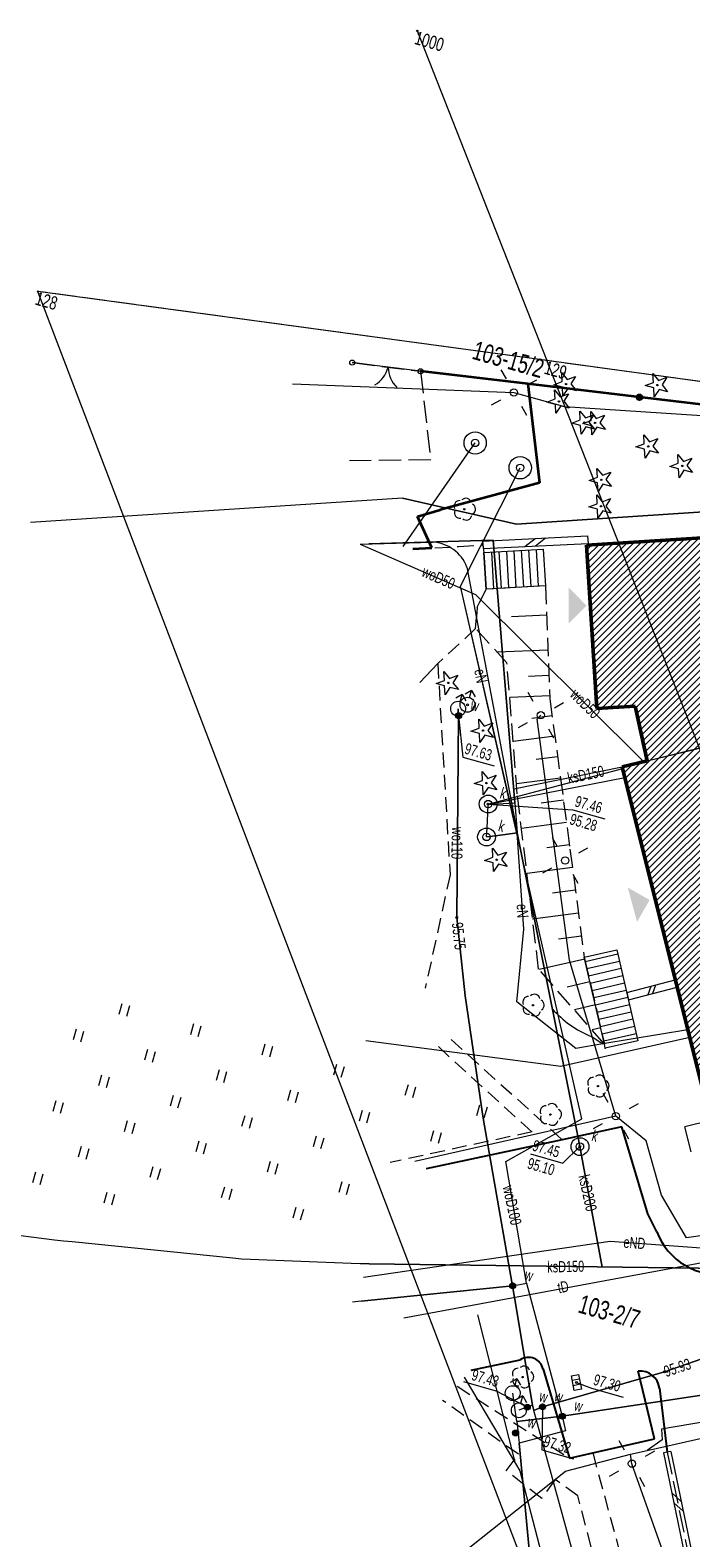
# Model space of a CAD drawing. Header units: inches. Extents: x 0 to 111471, y -105323 to 11070.
# Tile 6 of 256: x 36972 to 41415, y -77546 to -67394. Entities that reach past the tile are written whole.
import ezdxf
from ezdxf.enums import TextEntityAlignment as Align

# ---------------------------------------------------------------- set-up
doc = ezdxf.new("R2010")
doc.units = ezdxf.units.IN
doc.header["$MEASUREMENT"] = 0
for name, pattern in [('2_1', [0]), ('2_14', [1, -1]), ('2_BUBZ02', [1.75, 1.25, -0.5]), ('2_BUBZ02G', [1.75, 1.25, -0.5]), ('2_KTCR02', [1.5, 1, -0.5]), ('2_KTJZ01', [2, 1.5, -0.5]), ('2_KTKR01', [0]), ('2_KTOK06', [0]), ('2_KTOK06G', [0]), ('2_PTTU', [1.5, 1, -0.5]), ('3_EGBB01', [0]), ('3_EGBC03', [0]), ('3_EGBS10', [0]), ('4_1', [0]), ('4_SUBP02_05', [0]), ('4_SUPE_01', [0]), ('4_SUPG_01', [0]), ('4_SUPK_01', [0]), ('4_SUPT_01', [0]), ('4_SUPW_01', [0]), ('GDE', [0]), ('GUK', [2, 1.5, -0.5])]:
    doc.linetypes.add(name, pattern=pattern)
for name, color, linetype, lineweight in [('888 drzwi i okna', 4, 'Continuous', 0), ('888 opisy', 3, 'Continuous', 0), ('888 wymiary', 1, 'Continuous', 0), ('BUBZ_L_1', 7, '2_BUBZ02', 18), ('BUIB_L_1', 7, 'Continuous', 18), ('Dzialki', 7, 'GDE', 18), ('EGBB_L_0', 34, '3_EGBB01', 50), ('EGBC_L_0', 7, '3_EGBC03', 18), ('EGBE_L_3', 7, '3_EGBS10', 18), ('Kontury', 3, 'GUK', 18), ('KTCR_L_1', 7, '2_KTCR02', 18), ('KTJZ_L_0', 7, '2_KTJZ01', 18), ('KTKR_L_0', 7, '2_KTKR01', 25), ('KTOK_L_1', 7, '2_1', 18), ('KTOK_L_4', 7, 'Continuous', 35), ('KTOK_L_5', 7, '2_KTOK06', 18), ('Numery_dzialek', 7, 'Continuous', 13), ('Numery_punktow', 7, 'Continuous', 9), ('OBOP_T_0', 3, 'Continuous', 18), ('OBOP_T_1', 3, 'Continuous', 18), ('PTTU_L_2', 7, '2_PTTU', 18), ('Punkty', 7, 'Continuous', 18), ('SUBK_L_0', 34, '4_SUBP02_05', 18), ('SUPE_E_T_3', 1, 'Continuous', 15), ('SUPE_L_3', 1, '4_SUPE_01', 18), ('SUPG_L_4', 52, '4_SUPG_01', 18), ('SUPK_E_T_4', 34, 'Continuous', 15), ('SUPK_L_4', 34, '4_SUPK_01', 18), ('SUPT_E_T_0', 30, 'Continuous', 15), ('SUPT_L_0', 30, '4_SUPT_01', 18), ('SUPW_E_T_0', 5, 'Continuous', 15), ('SUPW_L_0', 5, '4_SUPW_01', 18), ('SUSM_T_0', 7, 'Continuous', 18), ('SUTK_T_0', 34, 'Continuous', 18), ('SUTW_T_0', 5, 'Continuous', 18), ('SUUK_E_T_4', 7, 'Continuous', 15), ('SUUK_T_0', 7, 'Continuous', 18), ('SUUK_T_4', 7, 'Continuous', 18), ('SUUW_E_T_5', 7, 'Continuous', 15), ('SUUW_T_0', 7, 'Continuous', 18), ('SUUW_T_1', 7, 'Continuous', 18), ('SUUW_T_7', 7, 'Continuous', 18)]:
    doc.layers.add(name, color=color, linetype=linetype, lineweight=lineweight)
doc.styles.get("Standard").update_dxf_attribs({"font": 'arial.ttf'})

# ---------------------------------------------------------------- blocks, each defined once
blk = doc.blocks.new('GRO')
at = {"linetype": 'Continuous'}
blk.add_circle((0, 0), 0.045, dxfattribs=at)
blk = doc.blocks.new('2_OBOP01_01')
at = {"linetype": 'Continuous'}
for p, q in [((-0.78225, -0.26495), (-0.3012, 0.09375)), ((-0.3012, 0.09375), (-0.4937, 0.6621)), ((-0.4937, 0.6621), (-0.0039, 0.31545)), ((-0.0039, 0.31545), (0.4771, 0.67415)), ((0.4771, 0.67415), (0.2988, 0.1012)), ((0.2988, 0.1012), (0.7886, -0.24545)), ((-0.18225, -0.2575), (-0.78225, -0.26495)), ((0.01025, -0.82585), (-0.18225, -0.2575)), ((0.1886, -0.2529), (0.01025, -0.82585)), ((0.7886, -0.24545), (0.1886, -0.2529))]:
    blk.add_line(p, q, dxfattribs=at)
blk.add_circle((0, 0), 0.045, dxfattribs=at)
blk = doc.blocks.new('2_OBOP02_01')
at = {"linetype": 'Continuous'}
blk.add_circle((0, 0), 0.045, dxfattribs=at)
for centre, start, end in [((-0.36, 0.12), 102.1445, 221.86), ((0, 0.38), 30.1401, 149.8599), ((0.36, 0.12), 318.14, 77.8555), ((-0.22, -0.3), 174.1482, 293.8542), ((0.22, -0.3), 246.1458, 5.8518)]:
    blk.add_arc(centre, 0.375, start, end, dxfattribs=at)
blk = doc.blocks.new('2_PTTU04')
at = {"linetype": 'Continuous'}
for p, q in [((-0.2625, -0.375), (-0.2625, 0.375)), ((0.2625, -0.375), (0.2625, 0.375))]:
    blk.add_line(p, q, dxfattribs=at)
blk = doc.blocks.new('4_SUSM01')
at = {"linetype": 'Continuous'}
for p, q in [((-0.74, 0.74), (-1.24, 1.24)), ((0.74, 0.74), (1.24, 1.24)), ((-0.74, -0.74), (-1.24, -1.24)), ((0.74, -0.74), (1.24, -1.24))]:
    blk.add_line(p, q, dxfattribs=at)
blk.add_circle((0, 0), 0.245, dxfattribs=at)
blk = doc.blocks.new('4_SUPS01_05')
at = {"linetype": 'Continuous'}
blk.add_circle((0, 0), 0.0625, dxfattribs=at)
blk = doc.blocks.new('4_SUPS01_08')
at = {"linetype": 'Continuous'}
blk.add_circle((0, 0), 0.0625, dxfattribs=at)
blk = doc.blocks.new('4_SUUS05')
at = {"linetype": 'Continuous'}
for p, q in [((-0.5, -0.25), (-0.5, 0.25)), ((-0.5, 0.25), (0.5, 0.25)), ((-0.175, 0.25), (-0.175, -0.25)), ((0.175, 0.25), (0.175, -0.25)), ((0.5, 0.25), (0.5, -0.25)), ((0.5, -0.25), (-0.5, -0.25))]:
    blk.add_line(p, q, dxfattribs=at)
blk = doc.blocks.new('4_SUUS22_01')
at = {"linetype": 'Continuous'}
blk.add_circle((0, 0), 0.25, dxfattribs=at)
blk = doc.blocks.new('4_SUUS02')
at = {"linetype": 'Continuous'}
for p, q in [((0, 1), (-0.35355, 0.64645)), ((0, 1), (0.35355, 0.64645)), ((0, 0.5), (0, 1))]:
    blk.add_line(p, q, dxfattribs=at)
blk.add_circle((0, 0), 0.5, dxfattribs=at)
blk = doc.blocks.new('4_SUUS13')
at = {"linetype": 'Continuous'}
for radius in [0.75, 0.25]:
    blk.add_circle((0, 0), radius, dxfattribs=at)
blk = doc.blocks.new('4_SUUS25')
at = {"linetype": 'Continuous'}
for radius in [0.2, 0.175, 0.15, 0.125, 0.1, 0.075, 0.05, 0.025, 0.00715]:
    blk.add_circle((0, 0), radius, dxfattribs=at)
blk = doc.blocks.new('G$C85765128')
at = {"layer": 'BUBZ_L_1', "linetype": '2_BUBZ02'}
for p, q in [((-91.11, 111.03), (-94.88, 109.71)), ((-95.12, 108.39), (-94.88, 109.71)), ((-94.83, 106.97), (-95.12, 108.39)), ((-92.18, 105.34), (-94.83, 106.97)), ((-89.1, 97.04), (-92.18, 105.34)), ((-84.49, 86.08), (-89.1, 97.04)), ((-78.85, 82.43), (-84.49, 86.08))]:
    blk.add_line(p, q, dxfattribs=at)
at = {"layer": 'BUBZ_L_1', "linetype": '2_BUBZ02G'}
for p, q in [((-91.11, 111.03), (-88.74, 103.79)), ((-88.74, 103.79), (-84.67, 94.43)), ((-84.67, 94.43), (-81.75, 87.68)), ((-81.75, 87.68), (-78.85, 82.43))]:
    blk.add_line(p, q, dxfattribs=at)
at = {"layer": 'BUBZ_L_1', "linetype": '2_1'}
for p, q in [((-90.49, 109.14), (-92.73, 108.4)), ((-89.76, 106.9), (-92.98, 105.84)), ((-89.23, 105.28), (-90.53, 104.85)), ((-88.8, 103.98), (-91.36, 103.14)), ((-88.28, 102.74), (-89.54, 102.19)), ((-87.73, 101.47), (-90.32, 100.35)), ((-87.17, 100.18), (-88.5, 99.6)), ((-86.59, 98.85), (-89.33, 97.66)), ((-85.99, 97.48), (-87.38, 96.87)), ((-85.39, 96.09), (-88.19, 94.87)), ((-84.78, 94.69), (-86.19, 94.08)), ((-84.17, 93.28), (-87, 92.06)), ((-83.56, 91.87), (-84.98, 91.25)), ((-82.94, 90.44), (-85.8, 89.21)), ((-82.32, 89.01), (-83.76, 88.39)), ((-81.69, 87.58), (-84.45, 86.06)), ((-80.93, 86.19), (-82.31, 85.43)), ((-80.16, 84.81), (-81.43, 84.1)), ((-79.39, 83.42), (-79.92, 83.13))]:
    blk.add_line(p, q, dxfattribs=at)
blk.add_point((-91.11, 111.03), dxfattribs=at)
at = {"layer": 'BUIB_L_1', "linetype": '2_1'}
for p, q in [((-95.99, 112.77), (-89.29, 115.03)), ((-89.29, 115.03), (-89.13, 114.56)), ((-95.83, 112.3), (-89.13, 114.56)), ((-93.15, 113.2), (-92.64, 113.9)), ((-92.48, 113.43), (-91.97, 114.13)), ((-95.99, 112.77), (-95.83, 112.3)), ((-78.36, 86.18), (-75.45, 87.89)), ((-78.11, 85.75), (-75.19, 87.46)), ((-75.45, 87.89), (-75.19, 87.46)), ((-76.94, 86.44), (-76.9, 87.04)), ((-76.65, 86.61), (-76.61, 87.21)), ((-78.36, 86.18), (-78.11, 85.75)), ((-67.06, 57.27), (-67.5, 57.04)), ((-67.5, 57.04), (-64.33, 50.95)), ((-67.06, 57.27), (-63.89, 51.18)), ((-66.24, 54.6), (-65.48, 54.22)), ((-65.92, 53.99), (-65.16, 53.62))]:
    blk.add_line(p, q, dxfattribs=at)
at = {"layer": 'Dzialki'}
for p, q in [((-109.61, 144.61), (-95.15, 125.64)), ((-72.63, 128.84), (-95.15, 125.64)), ((-95.15, 125.64), (-129.36, 120.76)), ((2.6, -2.61), (-95.15, 125.64)), ((-59.33, 26.91), (-129.36, 120.76))]:
    blk.add_line(p, q, dxfattribs=at)
at = {"layer": 'EGBB_L_0', "linetype": '3_EGBB01'}
for p, q in [((-72.39, 120.36), (-89.19, 114.41)), ((-89.19, 114.41), (-85.51, 104.03)), ((-83.09, 104.88), (-85.51, 104.03)), ((-81.3, 101.57), (-83.09, 104.88)), ((-82.8, 100.71), (-81.3, 101.57)), ((-66.54, 72.37), (-82.8, 100.71))]:
    blk.add_line(p, q, dxfattribs=at)
at = {"layer": 'EGBC_L_0', "linetype": '3_EGBC03'}
for p, q in [((-72.39, 120.36), (-89.19, 114.41)), ((-89.19, 114.41), (-85.51, 104.03)), ((-81.3, 101.57), (-70.68, 107.66)), ((-85.51, 104.03), (-83.09, 104.88)), ((-83.09, 104.88), (-81.3, 101.57)), ((-81.3, 101.57), (-82.8, 100.71)), ((-82.8, 100.71), (-66.54, 72.37))]:
    blk.add_line(p, q, dxfattribs=at)
at = {"layer": 'EGBE_L_3', "linetype": '3_EGBS10'}
for p in [(-70.59, 79.42), (-71.26, 77.05)]:
    blk.add_line(p, (-72.12, 78.55), dxfattribs=at)
at = {"layer": 'Kontury'}
for p, q in [((-72.63, 128.84), (-95.15, 125.64)), ((-95.15, 125.64), (-129.36, 120.76))]:
    blk.add_line(p, q, dxfattribs=at)
at = {"layer": 'KTCR_L_1', "linetype": '2_KTCR02'}
for p, q in [((-100.37, 110.98), (-97.42, 111.98)), ((-97.42, 111.98), (-95.91, 112.53)), ((-95.91, 112.53), (-95.69, 112.05)), ((-95.69, 112.05), (-94.88, 109.71)), ((-94.88, 109.71), (-95.12, 108.39)), ((-95.12, 108.39), (-94.83, 106.97)), ((-94.83, 106.97), (-96.64, 104.01)), ((-96.64, 104.01), (-91.96, 90.56)), ((-91.96, 90.56), (-91.47, 82.75)), ((-89.55, 79.21), (-81.92, 75.41)), ((-88.85, 79.91), (-79.83, 75.46)), ((-81.92, 75.41), (-90.53, 70.83)), ((-79.83, 75.46), (-88.08, 71.07)), ((-82.07, 57.56), (-73.49, 54.97)), ((-76.87, 54.28), (-82.77, 56.38)), ((-73.49, 54.97), (-72.09, 55.74)), ((-72.09, 55.74), (-60.98, 37.3)), ((-77.35, 52.99), (-76.87, 54.28)), ((-74.55, 51.85), (-77.35, 52.99)), ((-74.03, 53.32), (-74.55, 51.85)), ((-72.26, 52.69), (-74.03, 53.32)), ((-64.37, 39.28), (-72.26, 52.69))]:
    blk.add_line(p, q, dxfattribs=at)
at = {"layer": 'KTCR_L_1', "linetype": '2_14'}
blk.add_line((-96.64, 104.01), (-97.45, 102.46), dxfattribs=at)
at = {"layer": 'KTJZ_L_0', "linetype": '2_KTJZ01'}
for p, q in [((-107.71, 121.93), (-103.14, 122.63)), ((-103.14, 122.63), (-100.84, 117.07)), ((-100.84, 117.07), (-106.07, 115.52)), ((-76.21, 77.39), (-79.83, 75.46)), ((-72.93, 72.24), (-76.21, 77.39)), ((-79.83, 75.46), (-88.08, 71.07)), ((-72, 71.23), (-72.93, 72.24)), ((-68.36, 57.79), (-70.64, 61.87)), ((-68.96, 61.15), (-67.28, 57.15)), ((-81.47, 58.86), (-78.49, 60.43)), ((-76.83, 60.24), (-73.49, 54.97)), ((-72.09, 55.74), (-68.36, 57.79)), ((-67.28, 57.15), (-64.11, 51.06)), ((-73.49, 54.97), (-72.09, 55.74))]:
    blk.add_line(p, q, dxfattribs=at)
for centre, radius, start, end in [((-68.45, 73.87), 4.43, 216.6154, 294.1788), ((-70.17, 60.66), 1.3, 22.1428, 111.4785), ((-77.73, 59.77), 1.01, 27.6727, 139.2867)]:
    blk.add_arc(centre, radius, start, end, dxfattribs=at)
at = {"layer": 'KTKR_L_0', "linetype": '2_KTKR01'}
for p, q in [((-76.21, 77.39), (-79.83, 75.46)), ((-72.93, 72.24), (-76.21, 77.39)), ((-79.83, 75.46), (-88.08, 71.07)), ((-72, 71.23), (-72.93, 72.24)), ((-68.36, 57.79), (-70.64, 61.87)), ((-68.96, 61.15), (-67.28, 57.15)), ((-81.47, 58.86), (-78.49, 60.43)), ((-76.83, 60.24), (-73.49, 54.97)), ((-72.09, 55.74), (-68.36, 57.79)), ((-73.49, 54.97), (-72.09, 55.74))]:
    blk.add_line(p, q, dxfattribs=at)
for centre, radius, start, end in [((-68.45, 73.87), 4.43, 216.6154, 294.1788), ((-70.17, 60.66), 1.3, 22.1428, 111.4785), ((-77.73, 59.77), 1.01, 27.6727, 139.2867)]:
    blk.add_arc(centre, radius, start, end, dxfattribs=at)
at = {"layer": 'KTOK_L_1'}
for p, q in [((-106.04, 122.19), (-107.71, 121.93)), ((-104.56, 122.42), (-106.04, 122.19)), ((-103.13, 122.63), (-104.8, 122.38))]:
    blk.add_line(p, q, dxfattribs=at)
for centre in [(-107.71, 121.93), (-103.13, 122.63)]:
    blk.add_circle(centre, 0.17, dxfattribs=at)
for centre, start, end in [((-107.3, 122.27), 316.7209, 0.7953), ((-103.38, 122.88), 196.6842, 240.7586)]:
    blk.add_arc(centre, 2, start, end, dxfattribs=at)
at = {"layer": 'KTOK_L_4'}
for p, q in [((-81.02, 126.16), (-88.48, 124.97)), ((-88.48, 124.97), (-95.95, 123.78)), ((-95.95, 123.78), (-103.13, 122.63)), ((-95.95, 123.78), (-93.39, 117.59)), ((-93.39, 117.59), (-99.3, 114.01)), ((-100.66, 113.16), (-99.3, 114.01)), ((-99.15, 111.39), (-100.66, 113.16)), ((-100.37, 110.98), (-99.15, 111.39))]:
    blk.add_line(p, q, dxfattribs=at)
blk.add_circle((-88.48, 124.97), 0.17, dxfattribs=at)
at = {"layer": 'KTOK_L_5', "linetype": '2_KTOK06G'}
for p, q in [((-95.69, 112.05), (-91.93, 113.36)), ((-78.85, 82.43), (-81.75, 87.68)), ((-78.72, 82.18), (-78.85, 82.43))]:
    blk.add_line(p, q, dxfattribs=at)
at = {"layer": 'KTOK_L_5', "linetype": '2_1'}
for p, q in [((-93.8, 112.71), (-92.99, 110.38)), ((-93.33, 112.88), (-92.51, 110.54)), ((-92.86, 113.04), (-92.04, 110.71)), ((-92.38, 113.21), (-91.57, 110.87)), ((-95.69, 112.05), (-94.87, 109.72)), ((-95.22, 112.22), (-94.4, 109.88)), ((-94.74, 112.38), (-93.93, 110.05)), ((-94.27, 112.55), (-93.46, 110.21)), ((-81.61, 87.43), (-79.65, 88.52)), ((-81.37, 87), (-79.4, 88.08)), ((-81.13, 86.56), (-79.16, 87.65)), ((-80.89, 86.12), (-78.92, 87.21)), ((-80.64, 85.68), (-78.68, 86.77)), ((-80.4, 85.25), (-78.44, 86.33)), ((-80.16, 84.81), (-78.2, 85.89)), ((-79.92, 84.37), (-77.95, 85.46)), ((-79.68, 83.93), (-77.71, 85.02)), ((-79.44, 83.5), (-77.47, 84.58)), ((-79.19, 83.06), (-77.23, 84.14)), ((-78.95, 82.62), (-76.99, 83.7))]:
    blk.add_line(p, q, dxfattribs=at)
at = {"layer": 'KTOK_L_5', "linetype": '2_KTOK06'}
for p, q in [((-91.93, 113.36), (-91.11, 111.03)), ((-94.88, 109.71), (-95.69, 112.05)), ((-91.11, 111.03), (-94.88, 109.71)), ((-81.75, 87.68), (-79.78, 88.76)), ((-79.78, 88.76), (-78.24, 85.97)), ((-78.24, 85.97), (-76.75, 83.26)), ((-76.75, 83.26), (-78.72, 82.18))]:
    blk.add_line(p, q, dxfattribs=at)
at = {"layer": 'KTOK_L_5', "linetype": '2_1'}
blk.add_point((-78.72, 82.18), dxfattribs=at)
at = {"layer": 'PTTU_L_2', "linetype": '2_PTTU'}
for p, q in [((-89.55, 79.21), (-81.92, 75.41)), ((-81.92, 75.41), (-90.53, 70.83))]:
    blk.add_line(p, q, dxfattribs=at)
at = {"layer": 'SUBK_L_0', "linetype": '4_SUBP02_05'}
for centre in [(-90.79, 95.84), (-90.29, 93.68), (-78.55, 75.34)]:
    blk.add_circle(centre, 0.6, dxfattribs=at)
at = {"layer": 'SUPE_L_3', "linetype": '4_SUPE_01'}
for p, q in [((-93.18, 122.99), (-82.79, 125.22)), ((-111.19, 119.45), (-96.7, 122.97)), ((-96.7, 122.97), (-93.18, 122.99)), ((-101.03, 110.96), (-98.28, 118.99)), ((-96.59, 109.44), (-94.91, 118.21)), ((-103.86, 110.32), (-99.21, 111.79)), ((-96.53, 110.8), (-88.39, 94.5)), ((-88.39, 94.5), (-96.59, 109.44)), ((-89.18, 102.24), (-89.02, 102.56)), ((-82.65, 87.22), (-89.18, 102.24)), ((-86.17, 88.39), (-88.39, 94.5)), ((-88.39, 94.5), (-82.88, 83.76)), ((-85.3, 83.56), (-86.17, 88.39)), ((-76.79, 77.97), (-82.65, 87.22)), ((-73.45, 84.42), (-81.25, 80.17)), ((-73.72, 84.88), (-78.95, 82.41)), ((-80.61, 81.62), (-85.3, 83.56)), ((-78.95, 82.41), (-80.61, 81.62)), ((-79.86, 82.69), (-78.95, 82.41)), ((-81.25, 80.17), (-94.35, 78.26)), ((-76.79, 77.97), (-88.96, 71.34)), ((-74.36, 76.93), (-76.79, 77.97)), ((-72.39, 73.7), (-74.36, 76.93)), ((-69.98, 71.4), (-72.39, 73.7)), ((-68.11, 72.23), (-69.98, 71.4)), ((-74.86, 69.77), (-65.77, 71.64)), ((-90.15, 62.9), (-74.86, 69.77)), ((-76.88, 53.63), (-82.05, 62.56)), ((-68.6, 56.9), (-63.3, 59.8)), ((-65.31, 59.86), (-68.08, 58.54)), ((-81.79, 58.28), (-76.88, 53.63)), ((-68.08, 58.54), (-67.84, 57.85)), ((-69.62, 56.34), (-68.6, 56.9)), ((-67.84, 57.85), (-68.6, 56.9)), ((-73.52, 54.05), (-69.62, 56.34)), ((-69.35, 55.76), (-69.62, 56.34)), ((-64.79, 49.33), (-69.35, 55.76)), ((-78.39, 47.26), (-73.52, 54.05)), ((-76.88, 53.63), (-76.46, 53.23)), ((-76.46, 53.23), (-67.5, 37.98))]:
    blk.add_line(p, q, dxfattribs=at)
for centre, radius, start, end in [((-98.65, 109.17), 2.68, 37.5266, 101.9432), ((-79.05, 89.77), 7.13, 237.5171, 263.4825)]:
    blk.add_arc(centre, radius, start, end, dxfattribs=at)
at = {"layer": 'SUPG_L_4', "linetype": '4_SUPG_01'}
for p, q in [((-94.11, 114.49), (-68.35, 123.67)), ((-101.97, 114.07), (-94.11, 114.49))]:
    blk.add_line(p, q, dxfattribs=at)
at = {"layer": 'SUPG_L_4', "linetype": '4_1'}
for p, q in [((-68.35, 123.67), (-94.11, 114.49)), ((-101.97, 114.07), (-125.57, 105.66)), ((-94.11, 114.49), (-101.97, 114.07))]:
    blk.add_line(p, q, dxfattribs=at)
at = {"layer": 'SUPK_L_4', "linetype": '4_SUPK_01'}
for p, q in [((-95.32, 113.02), (-103.29, 110.5)), ((-89.08, 96.4), (-95.32, 113.02)), ((-90.27, 96.14), (-82.74, 100.61)), ((-89.42, 97.3), (-82.8, 100.71)), ((-90.25, 96.11), (-82.43, 100.07)), ((-90.79, 95.84), (-90.27, 96.14)), ((-90.79, 95.84), (-90.25, 96.11)), ((-90.79, 95.84), (-90.22, 96.02)), ((-90.65, 95.25), (-90.79, 95.84)), ((-90.22, 96.02), (-89.08, 96.4)), ((-89.08, 96.4), (-88.39, 94.5)), ((-90.42, 94.26), (-90.65, 95.25)), ((-88.39, 94.5), (-89.74, 93.91)), ((-78.83, 75.87), (-88.39, 94.5)), ((-90.29, 93.68), (-90.42, 94.26)), ((-89.74, 93.91), (-90.29, 93.68)), ((-78.55, 75.34), (-78.83, 75.87)), ((-78.29, 74.8), (-78.55, 75.34)), ((-74.89, 67.94), (-78.29, 74.8)), ((-90.03, 63.87), (-60.58, 71.81))]:
    blk.add_line(p, q, dxfattribs=at)
at = {"layer": 'SUPK_L_4', "linetype": '4_1'}
for p, q in [((-103.29, 110.5), (-95.32, 113.02)), ((-95.32, 113.02), (-89.08, 96.4)), ((-103.86, 110.32), (-103.29, 110.5)), ((-90.27, 96.14), (-82.74, 100.61)), ((-89.42, 97.3), (-82.8, 100.71)), ((-90.25, 96.11), (-82.43, 100.07)), ((-90.79, 95.84), (-90.27, 96.14)), ((-90.79, 95.84), (-90.25, 96.11)), ((-90.79, 95.84), (-90.22, 96.02)), ((-90.65, 95.25), (-90.79, 95.84)), ((-90.22, 96.02), (-89.08, 96.4)), ((-89.08, 96.4), (-88.39, 94.5)), ((-90.42, 94.26), (-90.65, 95.25)), ((-89.74, 93.91), (-88.39, 94.5)), ((-88.39, 94.5), (-78.83, 75.87)), ((-90.29, 93.68), (-90.42, 94.26)), ((-90.29, 93.68), (-89.74, 93.91)), ((-78.83, 75.87), (-78.55, 75.34)), ((-78.55, 75.34), (-78.29, 74.8)), ((-78.29, 74.8), (-74.89, 67.94)), ((-60.58, 71.81), (-90.03, 63.87)), ((-91.19, 63.57), (-97.79, 61.98)), ((-90.61, 63.71), (-91.19, 63.57)), ((-90.03, 63.87), (-90.61, 63.71)), ((-97.79, 61.98), (-98.37, 61.84)), ((-98.96, 61.73), (-109.64, 59.83)), ((-98.37, 61.84), (-98.96, 61.73)), ((-110.82, 59.63), (-121.03, 58.05)), ((-110.23, 59.73), (-110.82, 59.63)), ((-109.64, 59.83), (-110.23, 59.73))]:
    blk.add_line(p, q, dxfattribs=at)
at = {"layer": 'SUPT_L_0', "linetype": '4_SUPT_01'}
blk.add_line((-59.8, 74.38), (-86.78, 61), dxfattribs=at)
at = {"layer": 'SUPW_L_0', "linetype": '4_SUPW_01'}
for p, q in [((-96.59, 109.44), (-94.91, 118.21)), ((-103.86, 110.32), (-95.47, 109.18)), ((-78.95, 77.18), (-96.59, 109.44)), ((-95.47, 109.18), (-81.53, 101.44)), ((-94.33, 101.02), (-94.49, 101.46)), ((-90.74, 87.91), (-94.33, 101.02)), ((-88.74, 83), (-90.74, 87.91)), ((-85.33, 75.41), (-88.74, 83)), ((-83.08, 73.01), (-78.95, 77.18)), ((-80.01, 64.36), (-85.33, 75.41)), ((-79.5, 65.51), (-83.08, 73.01)), ((-68.94, 62.3), (-61.34, 67.65)), ((-89.85, 61.3), (-80.34, 65.09)), ((-80.34, 65.09), (-79.5, 65.51)), ((-79.5, 65.51), (-74.73, 57.55)), ((-76.85, 57.72), (-80.01, 64.36)), ((-59.66, 64.41), (-74.73, 57.55)), ((-76.18, 57.8), (-68.94, 62.3)), ((-77.56, 56.37), (-78.36, 58.14)), ((-77.16, 57.5), (-77.65, 57.14)), ((-74.73, 57.55), (-77.56, 56.37)), ((-76.85, 57.72), (-77.16, 57.5)), ((-76.68, 57.39), (-76.85, 57.72)), ((-76.68, 57.39), (-76.18, 57.8)), ((-71.5, 48.85), (-76.68, 57.39)), ((-74.73, 57.55), (-74.26, 56.67)), ((-77.56, 56.37), (-77.03, 55.02)), ((-74.26, 56.67), (-77.03, 55.02)), ((-77.03, 55.02), (-69.37, 35.31))]:
    blk.add_line(p, q, dxfattribs=at)
at = {"layer": 'SUPW_L_0', "linetype": '4_1'}
for p, q in [((-96.59, 109.44), (-94.91, 118.21)), ((-103.86, 110.32), (-95.47, 109.18)), ((-78.95, 77.18), (-96.59, 109.44)), ((-95.47, 109.18), (-81.53, 101.44)), ((-94.49, 101.46), (-94.33, 101.02)), ((-94.33, 101.02), (-90.74, 87.91)), ((-90.74, 87.91), (-88.74, 83)), ((-88.74, 83), (-85.33, 75.41)), ((-83.08, 73.01), (-78.95, 77.18)), ((-85.33, 75.41), (-80.01, 64.36)), ((-79.5, 65.51), (-83.08, 73.01)), ((-61.34, 67.65), (-68.94, 62.3)), ((-80.34, 65.09), (-89.85, 61.3)), ((-80.34, 65.09), (-79.5, 65.51)), ((-79.5, 65.51), (-74.73, 57.55)), ((-80.01, 64.36), (-76.85, 57.72)), ((-74.73, 57.55), (-59.66, 64.41)), ((-68.94, 62.3), (-76.18, 57.8)), ((-89.85, 61.3), (-90.41, 61.08)), ((-77.56, 56.37), (-78.36, 58.14)), ((-77.16, 57.5), (-77.65, 57.14)), ((-77.56, 56.37), (-74.73, 57.55)), ((-76.85, 57.72), (-77.16, 57.5)), ((-76.85, 57.72), (-76.68, 57.39)), ((-76.18, 57.8), (-76.68, 57.39)), ((-71.5, 48.85), (-76.68, 57.39)), ((-74.73, 57.55), (-74.26, 56.67)), ((-77.56, 56.37), (-77.03, 55.02)), ((-74.26, 56.67), (-77.03, 55.02)), ((-69.37, 35.31), (-77.03, 55.02))]:
    blk.add_line(p, q, dxfattribs=at)
at = {"layer": 'SUTK_T_0', "linetype": 'Continuous'}
for p, q in [((-90.79, 95.84), (-85.2, 97.03)), ((-85.2, 97.03), (-82.97, 97.03)), ((-78.55, 75.34), (-79.35, 73.96)), ((-81.61, 73.96), (-79.35, 73.96)), ((-74.44, 60), (-73.36, 59.91)), ((-73.36, 59.91), (-71.14, 59.91))]:
    blk.add_line(p, q, dxfattribs=at)
at = {"layer": 'SUTW_T_0', "linetype": 'Continuous'}
for p, q in [((-94.33, 101.02), (-93.3, 98.42)), ((-93.3, 98.42), (-91.1, 98.42)), ((-81.75, 57.98), (-79.49, 57.98)), ((-77.16, 57.5), (-79.49, 57.98)), ((-76.18, 57.8), (-75.44, 55)), ((-75.44, 55), (-73.22, 55))]:
    blk.add_line(p, q, dxfattribs=at)
at = {"layer": 'OBOP_T_0'}
for p in [(-87.56, 126.09), (-93.48, 124.47), (-93.62, 123.22), (-91.6, 122.32), (-90.89, 122.49), (-87.02, 121.95), (-84.46, 121.31), (-89.44, 118.92), (-88.97, 117.2), (-95.6, 102.95), (-92.47, 100.5), (-91.29, 97.17), (-89.21, 92.39)]:
    blk.add_blockref('2_OBOP01_01', p, dxfattribs=at)
at = {"layer": 'OBOP_T_1'}
for p in [(-97.76, 114.49), (-84.19, 83.63), (-78.5, 79.59), (-81.05, 76.87), (-78.02, 59.36)]:
    blk.add_blockref('2_OBOP02_01', p, dxfattribs=at)
at = {"layer": 'PTTU_L_2'}
for p in [(-110.53, 75.83), (-105.53, 75.83), (-100.53, 75.83), (-95.53, 75.83), (-90.53, 75.83), (-85.53, 75.83), (-113.03, 73.33), (-108.03, 73.33), (-103.03, 73.33), (-98.03, 73.33), (-93.03, 73.33), (-88.03, 73.33), (-110.53, 70.83), (-105.53, 70.83), (-100.53, 70.83), (-95.53, 70.83), (-113.03, 68.33), (-108.03, 68.33), (-103.03, 68.33), (-98.03, 68.33), (-93.03, 68.33), (-110.53, 65.83), (-105.53, 65.83), (-100.53, 65.83), (-95.53, 65.83), (-113.03, 63.33), (-108.03, 63.33)]:
    blk.add_blockref('2_PTTU04', p, dxfattribs=at)
at = {"layer": 'Punkty'}
for p in [(-109.61, 144.61), (-95.15, 125.64), (-129.36, 120.76)]:
    blk.add_blockref('GRO', p, dxfattribs=at)
at = {"layer": 'SUSM_T_0'}
for p in [(-96.7, 122.97), (-89.02, 102.56), (-84.77, 93.6), (-76.79, 77.97), (-69.35, 55.76)]:
    blk.add_blockref('4_SUSM01', p, dxfattribs=at)
at = {"layer": 'SUTK_T_0'}
for p in [(-90.79, 95.84), (-78.55, 75.34), (-74.44, 60)]:
    blk.add_blockref('4_SUPS01_05', p, dxfattribs=at)
at = {"layer": 'SUTW_T_0'}
for p in [(-93.96, 101.89), (-94.33, 101.02), (-77.16, 57.5), (-76.18, 57.8)]:
    blk.add_blockref('4_SUPS01_08', p, dxfattribs=at)
for p, rotation in [((-90.74, 87.91), 344.178862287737), ((-68.94, 62.3), 305.4765157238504)]:
    blk.add_blockref('4_SUPS01_08', p, dxfattribs=dict(at, rotation=rotation))
at = {"layer": 'SUUK_T_0', "rotation": 296.579337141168}
blk.add_blockref('4_SUUS05', (-74.44, 60), dxfattribs=at)
at = {"layer": 'SUUK_T_4', "rotation": 270.009327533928}
for p in [(-90.79, 95.84), (-90.29, 93.68), (-78.55, 75.34)]:
    blk.add_blockref('4_SUUS22_01', p, dxfattribs=at)
at = {"layer": 'SUUW_T_0'}
for p in [(-93.96, 101.89), (-94.49, 101.46), (-78.36, 58.14), (-77.65, 57.14)]:
    blk.add_blockref('4_SUUS02', p, dxfattribs=at)
at = {"layer": 'SUUW_T_1'}
for p in [(-98.28, 118.99), (-94.91, 118.21)]:
    blk.add_blockref('4_SUUS13', p, dxfattribs=at)
at = {"layer": 'SUUW_T_7'}
for p in [(-94.33, 101.02), (-80.34, 65.09), (-76.18, 57.8), (-77.16, 57.5), (-74.73, 57.55), (-77.44, 55.61)]:
    blk.add_blockref('4_SUUS25', p, dxfattribs=at)
at = {"layer": 'Numery_dzialek', "width": 0.7}
for s, p in [('103-15/2', (-100.1, 125.64)), ('103-2/7', (-75.7, 65.82))]:
    blk.add_text(s, height=1.26, dxfattribs=at).set_placement(p, align=Align.TOP_LEFT)
at = {"layer": 'Numery_punktow', "width": 0.7}
for s, p in [('1000', (-109.61, 144.61)), ('129', (-95.15, 125.64)), ('128', (-129.36, 120.76))]:
    blk.add_text(s, height=0.9, dxfattribs=at).set_placement(p, align=Align.TOP_LEFT)
at = {"layer": 'SUPE_E_T_3', "width": 0.7}
for s, rotation, p in [('eN', 297.0393, (-93.83, 104.42)), ('eN', 289.9193, (-86.76, 89.99)), ('eND', 11.6192, (-73.97, 69.96))]:
    blk.add_text(s, height=0.75, rotation=rotation, dxfattribs=at).set_placement(p, align=Align.MIDDLE_LEFT)
at = {"layer": 'SUPK_E_T_4', "width": 0.7}
for s, rotation, p in [('ksD150', 27.6292, (-86.12, 98.97)), ('ksD200', 298.2493, (-77.78, 73.58)), ('ksD150', 17.1892, (-78.45, 66.94))]:
    blk.add_text(s, height=0.75, rotation=rotation, dxfattribs=at).set_placement(p, align=Align.MIDDLE_LEFT)
at = {"layer": 'SUPT_E_T_0', "width": 0.7}
blk.add_text('tD', height=0.75, rotation=28.1892, dxfattribs=at).set_placement((-77.38, 65.77), align=Align.MIDDLE_LEFT)
at = {"layer": 'SUPW_E_T_0', "width": 0.7}
for s, rotation, p in [('woD50', 352.2492, (-99.3, 109.75)), ('woD50', 330.9393, (-87.36, 104.68)), ('wo110', 284.6219, (-92.35, 93.79)), ('woD100', 297.8093, (-82.48, 71.49))]:
    blk.add_text(s, height=0.75, rotation=rotation, dxfattribs=at).set_placement(p, align=Align.MIDDLE_LEFT)
at = {"layer": 'SUTK_T_0', "width": 0.7}
for s, rotation, p in [('97.46', 0.0093, (-85.2, 98.03)), ('95.28', 0.0093, (-85.2, 96.78)), ('97.45', 0.009, (-81.61, 74.96)), ('95.10', 0.009, (-81.61, 73.71))]:
    blk.add_text(s, height=0.75, rotation=rotation, dxfattribs=at).set_placement(p, align=Align.TOP_LEFT)
blk.add_text('97.30', height=0.75, rotation=0.0092, dxfattribs=at).set_placement((-73.36, 60.16))
at = {"layer": 'SUTW_T_0', "width": 0.7}
for s, p in [('97.63', (-93.3, 98.67)), ('97.32', (-75.44, 55.25))]:
    blk.add_text(s, height=0.75, rotation=0.0092, dxfattribs=at).set_placement(p)
for s, rotation, p in [('95.75', 292.572, (-90.61, 87.6)), ('95.93', 34.1558, (-68.94, 62.3))]:
    blk.add_text(s, height=0.75, rotation=rotation, dxfattribs=at).set_placement(p, align=Align.MIDDLE_LEFT)
blk.add_text('97.43', height=0.75, rotation=0.0092, dxfattribs=at).set_placement((-79.49, 58.23), align=Align.RIGHT)
at = {"layer": 'SUUK_E_T_4', "width": 0.7}
for p in [(-90.19, 96.44), (-89.69, 94.28), (-77.95, 75.94)]:
    blk.add_text('k', height=0.75, dxfattribs=at).set_placement(p)
at = {"layer": 'SUUW_E_T_5', "width": 0.7}
for p in [(-93.73, 101.62), (-79.74, 65.69), (-75.58, 58.4), (-76.56, 58.1), (-74.13, 58.15), (-76.84, 56.21)]:
    blk.add_text('w', height=0.75, dxfattribs=at).set_placement(p)

msp = doc.modelspace()

# ---------------------------------------------------------------- hatches: boundary and pattern name
at = {"layer": '888 opisy', "ltscale": 10}
h = msp.add_hatch(color=256, dxfattribs=at)
h.dxf.hatch_style = 1
h.paths.add_polyline_path([(40713.424, -71268.719), (40593.636, -71148.507), (40593.213, -71388.507)])
h = msp.add_hatch(color=256, dxfattribs=at)
h.dxf.hatch_style = 1
h.paths.add_polyline_path([(41137.519, -73251.29), (40990.284, -73166.9), (41053.129, -73398.526)])
at = {"layer": '888 wymiary'}
h = msp.add_hatch(dxfattribs=at)
h.set_pattern_fill('ANSI31', color=256, scale=10, style=0)
h.set_pattern_definition([(45, (24736.046, -80003.42), (-22.45064, 22.45064), [])])
h.paths.add_polyline_path([(44613.758, -84001.423), (44613.758, -84305.923), (46165.446, -84305.932), (46165.462, -81560.759), (44613.573, -81560.759), (44613.009, -81723.791), (44001.255, -81718.448), (44003.14, -80489.323), (44117.414, -80489.342), (44117.669, -79013.617), (44269.301, -79013.629), (44269.364, -78278.154), (44398.196, -78278.361), (44398.482, -77816.873), (45887.544, -77817.311), (45887.95, -76436.493), (44397.456, -76437.388), (44397.366, -76269.106), (43360.628, -76268.726), (43360.421, -76836.943), (43144.445, -76873.508), (42746.03, -75275.652), (43497.602, -75088.253), (43288.596, -74250.354), (42766.47, -74379.606), (42561.192, -73554.2), (42684.188, -73523.574), (42271.859, -71868.172), (42827.647, -71832.675), (43040.897, -71887), (43080.561, -71524.064), (42800.288, -71471.495), (42538.942, -71487.706), (42492.282, -70749.78), (40713.558, -70862.249), (40783.712, -71962.153), (41039.702, -71946.5), (41121.46, -72313.774), (40953.702, -72355.573), (41744.097, -75525.478), (42449.371, -75349.784), (42973.288, -77530.259), (42195.048, -77530.031), (42191.989, -79015.436), (42383.249, -79015.454), (42383.113, -80480.366), (42541.063, -80480.527), (42541.595, -81183.196), (42705.352, -81183.189), (42705.09, -81879.424), (43099.97, -81883.465), (43100.045, -82446.864), (42891.139, -82446.784), (42891.175, -82406.267), (42781.059, -82406.168), (42781.128, -82449.569), (42459.873, -82449.627), (42460.15, -84001.008)])

# ---------------------------------------------------------------- linework, layer by layer
at = {"layer": '888 drzwi i okna', "ltscale": 0.01}
for points in [[(42492.282, -70749.78), (40713.558, -70862.249), (40783.712, -71962.153), (41039.702, -71946.5), (41121.46, -72313.774), (40953.702, -72355.573), (41744.097, -75525.478)], [(41121.46, -72313.77), (42311.563, -72027.187)]]:
    msp.add_lwpolyline(points, dxfattribs=at)

# ---------------------------------------------------------------- block references
at = {"layer": '888 opisy', "xscale": 100, "yscale": 100, "zscale": 100, "rotation": 344.1366578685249}
msp.add_blockref('G$C85765128', (46165.427, -84305.923), dxfattribs=at)

doc.saveas('drawing.dxf')
